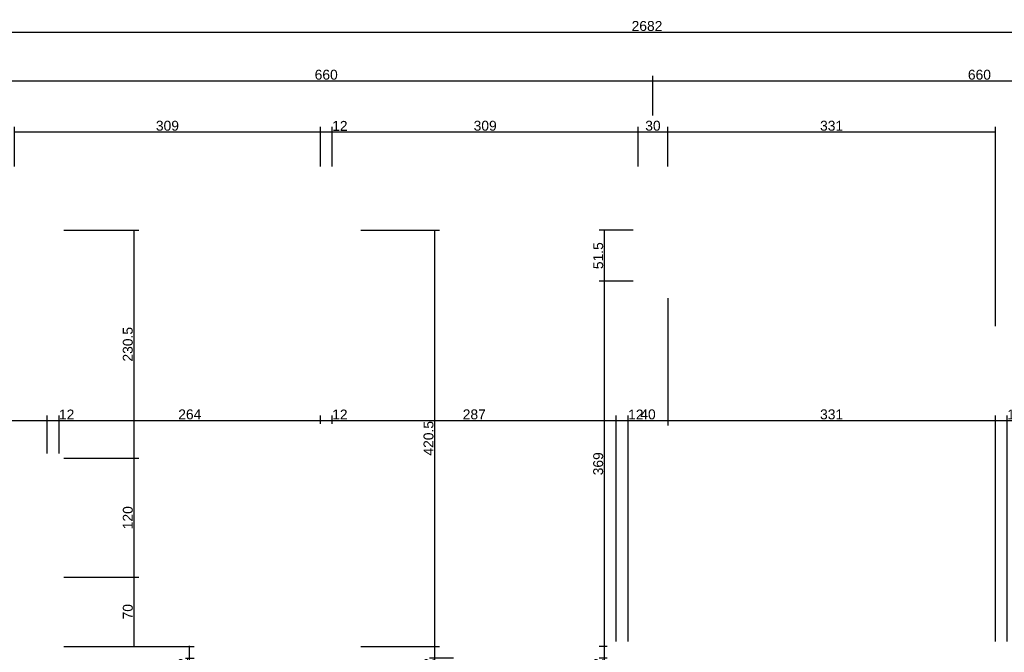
# Model space of a CAD drawing. Header units: millimetres. Extents: x 126553 to 403692, y -95821 to 38049.
# Tile 78 of 256: x 169894 to 170889, y -17454 to -16815. Entities that reach past the tile are written whole.
import ezdxf

# ---------------------------------------------------------------- set-up
doc = ezdxf.new("R2010")
doc.units = ezdxf.units.MM
doc.layers.add('11_wymiary', color=55, linetype='Continuous')
doc.layers.add('11_wymiary @ 50', color=55, linetype='Continuous')
doc.styles.add('11_RJ', font='arial.ttf')
doc.dimstyles.new('11_RJ (cc)', dxfattribs={"dimtxt": 0.2, "dimasz": 0.001, "dimexe": 0.1, "dimexo": 0.1, "dimgap": 0.02, "dimtad": 1, "dimdec": 1, "dimrnd": 0.5, "dimzin": 12, "dimdsep": 46, "dimtxsty": '11_RJ', "dimblk": 'OBLIQUE', "dimcen": 0, "dimdle": 0.01, "dimclrd": 256, "dimclre": 256, "dimclrt": 2, "dimazin": 3, "dimtfac": 1, "dimtdec": 1, "dimtofl": 0, "dimtmove": 0, "dimatfit": 3, "dimldrblk": 'DOT', "dimfxl": 1, "dimtolj": 1, "dimtzin": 13, "dimarcsym": 0})

# ---------------------------------------------------------------- blocks, each defined once
blk = doc.blocks.new('_Oblique')
at = {"color": 0, "linetype": 'ByBlock', "lineweight": -2}
blk.add_line((-0.5, -0.5), (0.5, 0.5), dxfattribs=at)
blk = doc.blocks.new('*D1484')
at = {"layer": '11_wymiary', "lineweight": -2, "transparency": 16777216}
for p, q in [((170238.77, -17027.24), (170318.18, -17027.24)), ((170313.18, -17026.74), (170313.18, -17448.24)), ((170238.77, -17447.74), (170318.18, -17447.74))]:
    blk.add_line(p, q, dxfattribs=at)
at = {"layer": 'Defpoints', "color": 0, "transparency": 16777216}
for p in [(170233.77, -17027.24), (170233.77, -17447.74), (170313.18, -17447.74)]:
    blk.add_point(p, dxfattribs=at)
at = {"layer": '11_wymiary', "lineweight": -2, "transparency": 16777216, "xscale": 0.05, "yscale": 0.05, "zscale": 0.05}
for p, rotation in [((170313.18, -17027.24), 90), ((170313.18, -17447.74), 270)]:
    blk.add_blockref('_Oblique', p, dxfattribs=dict(at, rotation=rotation))
at = {"layer": '11_wymiary', "color": 2, "transparency": 16777216, "insert": (170307.07, -17237.49), "char_height": 10, "attachment_point": 5, "rotation": 90, "style": '11_RJ'}
blk.add_mtext('\\A1;420.5', dxfattribs=at)
blk = doc.blocks.new('_Dot')
at = {"color": 0, "linetype": 'ByBlock', "lineweight": -2}
blk.add_line((-0.5, 0), (-1, 0), dxfattribs=at)
at = {"color": 0, "linetype": 'ByBlock', "const_width": 0.5}
blk.add_lwpolyline([(-0.25, 0, 1), (0.25, 0, 1)], format="xyb", close=True, dxfattribs=at)
blk = doc.blocks.new('*D1485')
at = {"layer": '11_wymiary', "lineweight": -2, "transparency": 16777216}
for p, q in [((170238.77, -17447.74), (170318.18, -17447.74)), ((170313.18, -17447.24), (170313.18, -17459.74)), ((170332.4, -17459.74), (170308.18, -17459.74)), ((170313.18, -17459.74), (170313.18, -17475.07))]:
    blk.add_line(p, q, dxfattribs=at)
at = {"layer": 'Defpoints', "color": 0, "transparency": 16777216}
for p in [(170233.77, -17447.74), (170313.18, -17459.74), (170337.4, -17459.74)]:
    blk.add_point(p, dxfattribs=at)
at = {"layer": '11_wymiary', "lineweight": -2, "transparency": 16777216, "xscale": 0.05, "yscale": 0.05, "zscale": 0.05}
for p, rotation in [((170313.18, -17447.74), 90), ((170313.18, -17459.74), 270)]:
    blk.add_blockref('_Oblique', p, dxfattribs=dict(at, rotation=rotation))
at = {"layer": '11_wymiary', "color": 2, "transparency": 16777216, "insert": (170307.16, -17467.43), "char_height": 10, "attachment_point": 5, "rotation": 90, "style": '11_RJ'}
blk.add_mtext('\\A1;12', dxfattribs=at)
blk = doc.blocks.new('*D1498')
at = {"layer": '11_wymiary', "lineweight": -2, "transparency": 16777216}
for p, q in [((169938.77, -17027.24), (170014.39, -17027.24)), ((170009.39, -17026.74), (170009.39, -17258.24)), ((169938.77, -17257.74), (170014.39, -17257.74))]:
    blk.add_line(p, q, dxfattribs=at)
at = {"layer": 'Defpoints', "color": 0, "transparency": 16777216}
for p in [(169933.77, -17027.24), (169933.77, -17257.74), (170009.39, -17257.74)]:
    blk.add_point(p, dxfattribs=at)
at = {"layer": '11_wymiary', "lineweight": -2, "transparency": 16777216, "xscale": 0.05, "yscale": 0.05, "zscale": 0.05}
for p, rotation in [((170009.39, -17027.24), 90), ((170009.39, -17257.74), 270)]:
    blk.add_blockref('_Oblique', p, dxfattribs=dict(at, rotation=rotation))
at = {"layer": '11_wymiary', "color": 2, "transparency": 16777216, "insert": (170003.28, -17142.49), "char_height": 10, "attachment_point": 5, "rotation": 90, "style": '11_RJ'}
blk.add_mtext('\\A1;230.5', dxfattribs=at)
blk = doc.blocks.new('*D1499')
at = {"layer": '11_wymiary', "lineweight": -2, "transparency": 16777216}
for p, q in [((169938.77, -17257.74), (170014.39, -17257.74)), ((170009.39, -17257.24), (170009.39, -17378.24)), ((169938.77, -17377.74), (170014.39, -17377.74))]:
    blk.add_line(p, q, dxfattribs=at)
at = {"layer": 'Defpoints', "color": 0, "transparency": 16777216}
for p in [(169933.77, -17257.74), (169933.77, -17377.74), (170009.39, -17377.74)]:
    blk.add_point(p, dxfattribs=at)
at = {"layer": '11_wymiary', "lineweight": -2, "transparency": 16777216, "xscale": 0.05, "yscale": 0.05, "zscale": 0.05}
for p, rotation in [((170009.39, -17257.74), 90), ((170009.39, -17377.74), 270)]:
    blk.add_blockref('_Oblique', p, dxfattribs=dict(at, rotation=rotation))
at = {"layer": '11_wymiary', "color": 2, "transparency": 16777216, "insert": (170003.29, -17317.74), "char_height": 10, "attachment_point": 5, "rotation": 90, "style": '11_RJ'}
blk.add_mtext('\\A1;120', dxfattribs=at)
blk = doc.blocks.new('*D1500')
at = {"layer": '11_wymiary', "lineweight": -2, "transparency": 16777216}
for p, q in [((170009.39, -17377.24), (170009.39, -17448.24)), ((169938.77, -17377.74), (170014.39, -17377.74)), ((169938.77, -17447.74), (170014.39, -17447.74))]:
    blk.add_line(p, q, dxfattribs=at)
at = {"layer": 'Defpoints', "color": 0, "transparency": 16777216}
for p in [(169933.77, -17377.74), (169933.77, -17447.74), (170009.39, -17447.74)]:
    blk.add_point(p, dxfattribs=at)
at = {"layer": '11_wymiary', "lineweight": -2, "transparency": 16777216, "xscale": 0.05, "yscale": 0.05, "zscale": 0.05}
for p, rotation in [((170009.39, -17377.74), 90), ((170009.39, -17447.74), 270)]:
    blk.add_blockref('_Oblique', p, dxfattribs=dict(at, rotation=rotation))
at = {"layer": '11_wymiary', "color": 2, "transparency": 16777216, "insert": (170003.29, -17412.74), "char_height": 10, "attachment_point": 5, "rotation": 90, "style": '11_RJ'}
blk.add_mtext('\\A1;70', dxfattribs=at)
blk = doc.blocks.new('*D1501')
at = {"layer": '11_wymiary', "lineweight": -2, "transparency": 16777216}
for p, q in [((169994.51, -17447.74), (170070.13, -17447.74)), ((170065.13, -17447.24), (170065.13, -17459.74)), ((170061.51, -17459.74), (170070.13, -17459.74)), ((170065.13, -17459.74), (170065.13, -17475.07))]:
    blk.add_line(p, q, dxfattribs=at)
at = {"layer": 'Defpoints', "color": 0, "transparency": 16777216}
for p in [(169989.51, -17447.74), (170056.51, -17459.74), (170065.13, -17459.74)]:
    blk.add_point(p, dxfattribs=at)
at = {"layer": '11_wymiary', "lineweight": -2, "transparency": 16777216, "xscale": 0.05, "yscale": 0.05, "zscale": 0.05}
for p, rotation in [((170065.13, -17447.74), 90), ((170065.13, -17459.74), 270)]:
    blk.add_blockref('_Oblique', p, dxfattribs=dict(at, rotation=rotation))
at = {"layer": '11_wymiary', "color": 2, "transparency": 16777216, "insert": (170059.11, -17467.43), "char_height": 10, "attachment_point": 5, "rotation": 90, "style": '11_RJ'}
blk.add_mtext('\\A1;12', dxfattribs=at)
blk = doc.blocks.new('*D1539')
at = {"layer": '11_wymiary', "lineweight": -2, "transparency": 16777216}
for p, q in [((170513.77, -17027.24), (170479.6, -17027.24)), ((170484.6, -17026.74), (170484.6, -17079.24)), ((170513.77, -17078.74), (170479.6, -17078.74))]:
    blk.add_line(p, q, dxfattribs=at)
at = {"layer": 'Defpoints', "color": 0, "transparency": 16777216}
for p in [(170518.77, -17027.24), (170484.6, -17078.74), (170518.77, -17078.74)]:
    blk.add_point(p, dxfattribs=at)
at = {"layer": '11_wymiary', "lineweight": -2, "transparency": 16777216, "xscale": 0.05, "yscale": 0.05, "zscale": 0.05}
for p, rotation in [((170484.6, -17027.24), 90), ((170484.6, -17078.74), 270)]:
    blk.add_blockref('_Oblique', p, dxfattribs=dict(at, rotation=rotation))
at = {"layer": '11_wymiary', "color": 2, "transparency": 16777216, "insert": (170478.5, -17052.99), "char_height": 10, "attachment_point": 5, "rotation": 90, "style": '11_RJ'}
blk.add_mtext('\\A1;51.5', dxfattribs=at)
blk = doc.blocks.new('*D1540')
at = {"layer": '11_wymiary', "lineweight": -2, "transparency": 16777216}
for p, q in [((170513.77, -17078.74), (170479.6, -17078.74)), ((170484.6, -17078.24), (170484.6, -17448.24)), ((170487.59, -17447.74), (170479.6, -17447.74))]:
    blk.add_line(p, q, dxfattribs=at)
at = {"layer": 'Defpoints', "color": 0, "transparency": 16777216}
for p in [(170518.77, -17078.74), (170484.6, -17447.74), (170492.59, -17447.74)]:
    blk.add_point(p, dxfattribs=at)
at = {"layer": '11_wymiary', "lineweight": -2, "transparency": 16777216, "xscale": 0.05, "yscale": 0.05, "zscale": 0.05}
for p, rotation in [((170484.6, -17078.74), 90), ((170484.6, -17447.74), 270)]:
    blk.add_blockref('_Oblique', p, dxfattribs=dict(at, rotation=rotation))
at = {"layer": '11_wymiary', "color": 2, "transparency": 16777216, "insert": (170478.49, -17263.24), "char_height": 10, "attachment_point": 5, "rotation": 90, "style": '11_RJ'}
blk.add_mtext('\\A1;369', dxfattribs=at)
blk = doc.blocks.new('*D1541')
at = {"layer": '11_wymiary', "lineweight": -2, "transparency": 16777216}
for p, q in [((170487.59, -17447.74), (170479.6, -17447.74)), ((170484.6, -17447.24), (170484.6, -17459.74)), ((170487.59, -17459.74), (170479.6, -17459.74)), ((170484.6, -17459.74), (170484.6, -17475.07))]:
    blk.add_line(p, q, dxfattribs=at)
at = {"layer": 'Defpoints', "color": 0, "transparency": 16777216}
for p in [(170492.59, -17447.74), (170484.6, -17459.74), (170492.59, -17459.74)]:
    blk.add_point(p, dxfattribs=at)
at = {"layer": '11_wymiary', "lineweight": -2, "transparency": 16777216, "xscale": 0.05, "yscale": 0.05, "zscale": 0.05}
for p, rotation in [((170484.6, -17447.74), 90), ((170484.6, -17459.74), 270)]:
    blk.add_blockref('_Oblique', p, dxfattribs=dict(at, rotation=rotation))
at = {"layer": '11_wymiary', "color": 2, "transparency": 16777216, "insert": (170478.58, -17467.43), "char_height": 10, "attachment_point": 5, "rotation": 90, "style": '11_RJ'}
blk.add_mtext('\\A1;12', dxfattribs=at)
blk = doc.blocks.new('*D1562')
at = {"layer": '11_wymiary', "lineweight": -2, "transparency": 16777216}
for p, q in [((169549.77, -17442.74), (169549.77, -17214.5)), ((169921.77, -17252.74), (169921.77, -17214.5)), ((169549.27, -17219.5), (169922.27, -17219.5))]:
    blk.add_line(p, q, dxfattribs=at)
at = {"layer": 'Defpoints', "color": 0, "transparency": 16777216}
for p in [(169921.77, -17219.5), (169921.77, -17257.74), (169549.77, -17447.74)]:
    blk.add_point(p, dxfattribs=at)
at = {"layer": '11_wymiary', "lineweight": -2, "transparency": 16777216, "xscale": 0.05, "yscale": 0.05, "zscale": 0.05, "rotation": 180}
blk.add_blockref('_Oblique', (169549.77, -17219.5), dxfattribs=at)
at = {"layer": '11_wymiary', "lineweight": -2, "transparency": 16777216, "xscale": 0.05, "yscale": 0.05, "zscale": 0.05}
blk.add_blockref('_Oblique', (169921.77, -17219.5), dxfattribs=at)
at = {"layer": '11_wymiary', "color": 2, "transparency": 16777216, "insert": (169735.77, -17213.39), "char_height": 10, "attachment_point": 5, "style": '11_RJ'}
blk.add_mtext('\\A1;372', dxfattribs=at)
blk = doc.blocks.new('*D1563')
at = {"layer": '11_wymiary', "lineweight": -2, "transparency": 16777216}
for p, q in [((169921.77, -17252.74), (169921.77, -17214.5)), ((169933.77, -17252.74), (169933.77, -17214.5)), ((169921.27, -17219.5), (169933.77, -17219.5)), ((169933.77, -17219.5), (169949.1, -17219.5))]:
    blk.add_line(p, q, dxfattribs=at)
at = {"layer": 'Defpoints', "color": 0, "transparency": 16777216}
for p in [(169933.77, -17219.5), (169921.77, -17257.74), (169933.77, -17257.74)]:
    blk.add_point(p, dxfattribs=at)
at = {"layer": '11_wymiary', "lineweight": -2, "transparency": 16777216, "xscale": 0.05, "yscale": 0.05, "zscale": 0.05, "rotation": 180}
blk.add_blockref('_Oblique', (169921.77, -17219.5), dxfattribs=at)
at = {"layer": '11_wymiary', "lineweight": -2, "transparency": 16777216, "xscale": 0.05, "yscale": 0.05, "zscale": 0.05}
blk.add_blockref('_Oblique', (169933.77, -17219.5), dxfattribs=at)
at = {"layer": '11_wymiary', "color": 2, "transparency": 16777216, "insert": (169941.46, -17213.48), "char_height": 10, "attachment_point": 5, "style": '11_RJ'}
blk.add_mtext('\\A1;12', dxfattribs=at)
blk = doc.blocks.new('*D1564')
at = {"layer": '11_wymiary', "lineweight": -2, "transparency": 16777216}
for p, q in [((169933.77, -17252.74), (169933.77, -17214.5)), ((170197.98, -17222.74), (170197.98, -17214.5)), ((169933.27, -17219.5), (170198.48, -17219.5))]:
    blk.add_line(p, q, dxfattribs=at)
at = {"layer": 'Defpoints', "color": 0, "transparency": 16777216}
for p in [(170197.98, -17219.5), (170197.98, -17227.74), (169933.77, -17257.74)]:
    blk.add_point(p, dxfattribs=at)
at = {"layer": '11_wymiary', "lineweight": -2, "transparency": 16777216, "xscale": 0.05, "yscale": 0.05, "zscale": 0.05, "rotation": 180}
blk.add_blockref('_Oblique', (169933.77, -17219.5), dxfattribs=at)
at = {"layer": '11_wymiary', "lineweight": -2, "transparency": 16777216, "xscale": 0.05, "yscale": 0.05, "zscale": 0.05}
blk.add_blockref('_Oblique', (170197.98, -17219.5), dxfattribs=at)
at = {"layer": '11_wymiary', "color": 2, "transparency": 16777216, "insert": (170065.87, -17213.4), "char_height": 10, "attachment_point": 5, "style": '11_RJ'}
blk.add_mtext('\\A1;264', dxfattribs=at)
blk = doc.blocks.new('*D1565')
at = {"layer": '11_wymiary', "lineweight": -2, "transparency": 16777216}
for p, q in [((170197.98, -17222.74), (170197.98, -17214.5)), ((170209.77, -17222.74), (170209.77, -17214.5)), ((170197.48, -17219.5), (170209.77, -17219.5)), ((170209.77, -17219.5), (170225.1, -17219.5))]:
    blk.add_line(p, q, dxfattribs=at)
at = {"layer": 'Defpoints', "color": 0, "transparency": 16777216}
for p in [(170197.98, -17227.74), (170209.77, -17219.5), (170209.77, -17227.74)]:
    blk.add_point(p, dxfattribs=at)
at = {"layer": '11_wymiary', "lineweight": -2, "transparency": 16777216, "xscale": 0.05, "yscale": 0.05, "zscale": 0.05, "rotation": 180}
blk.add_blockref('_Oblique', (170197.98, -17219.5), dxfattribs=at)
at = {"layer": '11_wymiary', "lineweight": -2, "transparency": 16777216, "xscale": 0.05, "yscale": 0.05, "zscale": 0.05}
blk.add_blockref('_Oblique', (170209.77, -17219.5), dxfattribs=at)
at = {"layer": '11_wymiary', "color": 2, "transparency": 16777216, "insert": (170217.46, -17213.48), "char_height": 10, "attachment_point": 5, "style": '11_RJ'}
blk.add_mtext('\\A1;12', dxfattribs=at)
blk = doc.blocks.new('*D1566')
at = {"layer": '11_wymiary', "lineweight": -2, "transparency": 16777216}
for p, q in [((170209.77, -17222.74), (170209.77, -17214.5)), ((170496.77, -17442.74), (170496.77, -17214.5)), ((170209.27, -17219.5), (170497.27, -17219.5))]:
    blk.add_line(p, q, dxfattribs=at)
at = {"layer": 'Defpoints', "color": 0, "transparency": 16777216}
for p in [(170209.77, -17227.74), (170496.77, -17219.5), (170496.77, -17447.74)]:
    blk.add_point(p, dxfattribs=at)
at = {"layer": '11_wymiary', "lineweight": -2, "transparency": 16777216, "xscale": 0.05, "yscale": 0.05, "zscale": 0.05, "rotation": 180}
blk.add_blockref('_Oblique', (170209.77, -17219.5), dxfattribs=at)
at = {"layer": '11_wymiary', "lineweight": -2, "transparency": 16777216, "xscale": 0.05, "yscale": 0.05, "zscale": 0.05}
blk.add_blockref('_Oblique', (170496.77, -17219.5), dxfattribs=at)
at = {"layer": '11_wymiary', "color": 2, "transparency": 16777216, "insert": (170353.27, -17213.4), "char_height": 10, "attachment_point": 5, "style": '11_RJ'}
blk.add_mtext('\\A1;287', dxfattribs=at)
blk = doc.blocks.new('*D1567')
at = {"layer": '11_wymiary', "lineweight": -2, "transparency": 16777216}
for p, q in [((170496.77, -17442.74), (170496.77, -17214.5)), ((170508.77, -17442.74), (170508.77, -17214.5)), ((170496.27, -17219.5), (170508.77, -17219.5)), ((170508.77, -17219.5), (170524.1, -17219.5))]:
    blk.add_line(p, q, dxfattribs=at)
at = {"layer": 'Defpoints', "color": 0, "transparency": 16777216}
for p in [(170508.77, -17219.5), (170496.77, -17447.74), (170508.77, -17447.74)]:
    blk.add_point(p, dxfattribs=at)
at = {"layer": '11_wymiary', "lineweight": -2, "transparency": 16777216, "xscale": 0.05, "yscale": 0.05, "zscale": 0.05, "rotation": 180}
blk.add_blockref('_Oblique', (170496.77, -17219.5), dxfattribs=at)
at = {"layer": '11_wymiary', "lineweight": -2, "transparency": 16777216, "xscale": 0.05, "yscale": 0.05, "zscale": 0.05}
blk.add_blockref('_Oblique', (170508.77, -17219.5), dxfattribs=at)
at = {"layer": '11_wymiary', "color": 2, "transparency": 16777216, "insert": (170516.46, -17213.48), "char_height": 10, "attachment_point": 5, "style": '11_RJ'}
blk.add_mtext('\\A1;12', dxfattribs=at)
blk = doc.blocks.new('*D1568')
at = {"layer": '11_wymiary', "lineweight": -2, "transparency": 16777216}
for p, q in [((170548.77, -17095.74), (170548.77, -17224.5)), ((170508.77, -17442.74), (170508.77, -17214.5)), ((170508.27, -17219.5), (170549.27, -17219.5))]:
    blk.add_line(p, q, dxfattribs=at)
at = {"layer": 'Defpoints', "color": 0, "transparency": 16777216}
for p in [(170548.77, -17090.74), (170548.77, -17219.5), (170508.77, -17447.74)]:
    blk.add_point(p, dxfattribs=at)
at = {"layer": '11_wymiary', "lineweight": -2, "transparency": 16777216, "xscale": 0.05, "yscale": 0.05, "zscale": 0.05, "rotation": 180}
blk.add_blockref('_Oblique', (170508.77, -17219.5), dxfattribs=at)
at = {"layer": '11_wymiary', "lineweight": -2, "transparency": 16777216, "xscale": 0.05, "yscale": 0.05, "zscale": 0.05}
blk.add_blockref('_Oblique', (170548.77, -17219.5), dxfattribs=at)
at = {"layer": '11_wymiary', "color": 2, "transparency": 16777216, "insert": (170528.77, -17213.4), "char_height": 10, "attachment_point": 5, "style": '11_RJ'}
blk.add_mtext('\\A1;40', dxfattribs=at)
blk = doc.blocks.new('*D1569')
at = {"layer": '11_wymiary', "lineweight": -2, "transparency": 16777216}
for p, q in [((170548.77, -17095.74), (170548.77, -17224.5)), ((170879.77, -17442.74), (170879.77, -17214.5)), ((170548.27, -17219.5), (170880.27, -17219.5))]:
    blk.add_line(p, q, dxfattribs=at)
at = {"layer": 'Defpoints', "color": 0, "transparency": 16777216}
for p in [(170548.77, -17090.74), (170879.77, -17219.5), (170879.77, -17447.74)]:
    blk.add_point(p, dxfattribs=at)
at = {"layer": '11_wymiary', "lineweight": -2, "transparency": 16777216, "xscale": 0.05, "yscale": 0.05, "zscale": 0.05, "rotation": 180}
blk.add_blockref('_Oblique', (170548.77, -17219.5), dxfattribs=at)
at = {"layer": '11_wymiary', "lineweight": -2, "transparency": 16777216, "xscale": 0.05, "yscale": 0.05, "zscale": 0.05}
blk.add_blockref('_Oblique', (170879.77, -17219.5), dxfattribs=at)
at = {"layer": '11_wymiary', "color": 2, "transparency": 16777216, "insert": (170714.27, -17213.39), "char_height": 10, "attachment_point": 5, "style": '11_RJ'}
blk.add_mtext('\\A1;331', dxfattribs=at)
blk = doc.blocks.new('*D1570')
at = {"layer": '11_wymiary', "lineweight": -2, "transparency": 16777216}
for p, q in [((170879.77, -17442.74), (170879.77, -17214.5)), ((170891.77, -17442.74), (170891.77, -17214.5)), ((170879.27, -17219.5), (170891.77, -17219.5)), ((170891.77, -17219.5), (170907.1, -17219.5))]:
    blk.add_line(p, q, dxfattribs=at)
at = {"layer": 'Defpoints', "color": 0, "transparency": 16777216}
for p in [(170891.77, -17219.5), (170879.77, -17447.74), (170891.77, -17447.74)]:
    blk.add_point(p, dxfattribs=at)
at = {"layer": '11_wymiary', "lineweight": -2, "transparency": 16777216, "xscale": 0.05, "yscale": 0.05, "zscale": 0.05, "rotation": 180}
blk.add_blockref('_Oblique', (170879.77, -17219.5), dxfattribs=at)
at = {"layer": '11_wymiary', "lineweight": -2, "transparency": 16777216, "xscale": 0.05, "yscale": 0.05, "zscale": 0.05}
blk.add_blockref('_Oblique', (170891.77, -17219.5), dxfattribs=at)
at = {"layer": '11_wymiary', "color": 2, "transparency": 16777216, "insert": (170899.46, -17213.48), "char_height": 10, "attachment_point": 5, "style": '11_RJ'}
blk.add_mtext('\\A1;12', dxfattribs=at)
blk = doc.blocks.new('*D1589')
at = {"layer": '11_wymiary', "lineweight": -2, "transparency": 16777216}
for p, q in [((169186.27, -16827.06), (171869.27, -16827.06)), ((169186.77, -16862.06), (169186.77, -16822.06)), ((171868.77, -16862.06), (171868.77, -16822.06))]:
    blk.add_line(p, q, dxfattribs=at)
at = {"layer": 'Defpoints', "color": 0, "transparency": 16777216}
for p in [(171868.77, -16827.06), (169186.77, -16867.06), (171868.77, -16867.06)]:
    blk.add_point(p, dxfattribs=at)
at = {"layer": '11_wymiary', "lineweight": -2, "transparency": 16777216, "xscale": 0.05, "yscale": 0.05, "zscale": 0.05, "rotation": 180}
blk.add_blockref('_Oblique', (169186.77, -16827.06), dxfattribs=at)
at = {"layer": '11_wymiary', "lineweight": -2, "transparency": 16777216, "xscale": 0.05, "yscale": 0.05, "zscale": 0.05}
blk.add_blockref('_Oblique', (171868.77, -16827.06), dxfattribs=at)
at = {"layer": '11_wymiary', "color": 2, "transparency": 16777216, "insert": (170527.77, -16820.95), "char_height": 10, "attachment_point": 5, "style": '11_RJ'}
blk.add_mtext('\\A1;2682', dxfattribs=at)
blk = doc.blocks.new('*D1592')
at = {"layer": '11_wymiary', "lineweight": -2, "transparency": 16777216}
for p, q in [((169873.27, -16876.3), (170534.09, -16876.3)), ((169873.77, -16911.3), (169873.77, -16871.3)), ((170533.59, -16911.3), (170533.59, -16871.3))]:
    blk.add_line(p, q, dxfattribs=at)
at = {"layer": 'Defpoints', "color": 0, "transparency": 16777216}
for p in [(170533.59, -16876.3), (169873.77, -16916.3), (170533.59, -16916.3)]:
    blk.add_point(p, dxfattribs=at)
at = {"layer": '11_wymiary', "lineweight": -2, "transparency": 16777216, "xscale": 0.05, "yscale": 0.05, "zscale": 0.05, "rotation": 180}
blk.add_blockref('_Oblique', (169873.77, -16876.3), dxfattribs=at)
at = {"layer": '11_wymiary', "lineweight": -2, "transparency": 16777216, "xscale": 0.05, "yscale": 0.05, "zscale": 0.05}
blk.add_blockref('_Oblique', (170533.59, -16876.3), dxfattribs=at)
at = {"layer": '11_wymiary', "color": 2, "transparency": 16777216, "insert": (170203.68, -16870.19), "char_height": 10, "attachment_point": 5, "style": '11_RJ'}
blk.add_mtext('\\A1;660', dxfattribs=at)
blk = doc.blocks.new('*D1593')
at = {"layer": '11_wymiary', "lineweight": -2, "transparency": 16777216}
for p, q in [((170533.09, -16876.3), (171194.09, -16876.3)), ((170533.59, -16911.3), (170533.59, -16871.3)), ((171193.59, -16911.3), (171193.59, -16871.3))]:
    blk.add_line(p, q, dxfattribs=at)
at = {"layer": 'Defpoints', "color": 0, "transparency": 16777216}
for p in [(171193.59, -16876.3), (170533.59, -16916.3), (171193.59, -16916.3)]:
    blk.add_point(p, dxfattribs=at)
at = {"layer": '11_wymiary', "lineweight": -2, "transparency": 16777216, "xscale": 0.05, "yscale": 0.05, "zscale": 0.05, "rotation": 180}
blk.add_blockref('_Oblique', (170533.59, -16876.3), dxfattribs=at)
at = {"layer": '11_wymiary', "lineweight": -2, "transparency": 16777216, "xscale": 0.05, "yscale": 0.05, "zscale": 0.05}
blk.add_blockref('_Oblique', (171193.59, -16876.3), dxfattribs=at)
at = {"layer": '11_wymiary', "color": 2, "transparency": 16777216, "insert": (170863.59, -16870.19), "char_height": 10, "attachment_point": 5, "style": '11_RJ'}
blk.add_mtext('\\A1;660', dxfattribs=at)
blk = doc.blocks.new('*D1636')
at = {"layer": '11_wymiary', "lineweight": -2, "transparency": 16777216}
for p, q in [((169888.27, -16927.86), (170198.27, -16927.86)), ((169888.77, -16962.86), (169888.77, -16922.86)), ((170197.77, -16962.86), (170197.77, -16922.86))]:
    blk.add_line(p, q, dxfattribs=at)
at = {"layer": 'Defpoints', "color": 0, "transparency": 16777216}
for p in [(170197.77, -16927.86), (169888.77, -16967.86), (170197.77, -16967.86)]:
    blk.add_point(p, dxfattribs=at)
at = {"layer": '11_wymiary', "lineweight": -2, "transparency": 16777216, "xscale": 0.05, "yscale": 0.05, "zscale": 0.05, "rotation": 180}
blk.add_blockref('_Oblique', (169888.77, -16927.86), dxfattribs=at)
at = {"layer": '11_wymiary', "lineweight": -2, "transparency": 16777216, "xscale": 0.05, "yscale": 0.05, "zscale": 0.05}
blk.add_blockref('_Oblique', (170197.77, -16927.86), dxfattribs=at)
at = {"layer": '11_wymiary', "color": 2, "transparency": 16777216, "insert": (170043.27, -16921.75), "char_height": 10, "attachment_point": 5, "style": '11_RJ'}
blk.add_mtext('\\A1;309', dxfattribs=at)
blk = doc.blocks.new('*D1637')
at = {"layer": '11_wymiary', "lineweight": -2, "transparency": 16777216}
for p, q in [((170197.27, -16927.86), (170209.77, -16927.86)), ((170197.77, -16962.86), (170197.77, -16922.86)), ((170209.77, -16962.86), (170209.77, -16922.86)), ((170209.77, -16927.86), (170225.1, -16927.86))]:
    blk.add_line(p, q, dxfattribs=at)
at = {"layer": 'Defpoints', "color": 0, "transparency": 16777216}
for p in [(170209.77, -16927.86), (170197.77, -16967.86), (170209.77, -16967.86)]:
    blk.add_point(p, dxfattribs=at)
at = {"layer": '11_wymiary', "lineweight": -2, "transparency": 16777216, "xscale": 0.05, "yscale": 0.05, "zscale": 0.05, "rotation": 180}
blk.add_blockref('_Oblique', (170197.77, -16927.86), dxfattribs=at)
at = {"layer": '11_wymiary', "lineweight": -2, "transparency": 16777216, "xscale": 0.05, "yscale": 0.05, "zscale": 0.05}
blk.add_blockref('_Oblique', (170209.77, -16927.86), dxfattribs=at)
at = {"layer": '11_wymiary', "color": 2, "transparency": 16777216, "insert": (170217.46, -16921.84), "char_height": 10, "attachment_point": 5, "style": '11_RJ'}
blk.add_mtext('\\A1;12', dxfattribs=at)
blk = doc.blocks.new('*D1638')
at = {"layer": '11_wymiary', "lineweight": -2, "transparency": 16777216}
for p, q in [((170209.27, -16927.86), (170519.27, -16927.86)), ((170209.77, -16962.86), (170209.77, -16922.86)), ((170518.77, -16962.86), (170518.77, -16922.86))]:
    blk.add_line(p, q, dxfattribs=at)
at = {"layer": 'Defpoints', "color": 0, "transparency": 16777216}
for p in [(170518.77, -16927.86), (170209.77, -16967.86), (170518.77, -16967.86)]:
    blk.add_point(p, dxfattribs=at)
at = {"layer": '11_wymiary', "lineweight": -2, "transparency": 16777216, "xscale": 0.05, "yscale": 0.05, "zscale": 0.05, "rotation": 180}
blk.add_blockref('_Oblique', (170209.77, -16927.86), dxfattribs=at)
at = {"layer": '11_wymiary', "lineweight": -2, "transparency": 16777216, "xscale": 0.05, "yscale": 0.05, "zscale": 0.05}
blk.add_blockref('_Oblique', (170518.77, -16927.86), dxfattribs=at)
at = {"layer": '11_wymiary', "color": 2, "transparency": 16777216, "insert": (170364.27, -16921.75), "char_height": 10, "attachment_point": 5, "style": '11_RJ'}
blk.add_mtext('\\A1;309', dxfattribs=at)
blk = doc.blocks.new('*D1639')
at = {"layer": '11_wymiary', "lineweight": -2, "transparency": 16777216}
for p, q in [((170518.27, -16927.86), (170549.27, -16927.86)), ((170518.77, -16962.86), (170518.77, -16922.86)), ((170548.77, -16962.86), (170548.77, -16922.86))]:
    blk.add_line(p, q, dxfattribs=at)
at = {"layer": 'Defpoints', "color": 0, "transparency": 16777216}
for p in [(170548.77, -16927.86), (170518.77, -16967.86), (170548.77, -16967.86)]:
    blk.add_point(p, dxfattribs=at)
at = {"layer": '11_wymiary', "lineweight": -2, "transparency": 16777216, "xscale": 0.05, "yscale": 0.05, "zscale": 0.05, "rotation": 180}
blk.add_blockref('_Oblique', (170518.77, -16927.86), dxfattribs=at)
at = {"layer": '11_wymiary', "lineweight": -2, "transparency": 16777216, "xscale": 0.05, "yscale": 0.05, "zscale": 0.05}
blk.add_blockref('_Oblique', (170548.77, -16927.86), dxfattribs=at)
at = {"layer": '11_wymiary', "color": 2, "transparency": 16777216, "insert": (170533.77, -16921.75), "char_height": 10, "attachment_point": 5, "style": '11_RJ'}
blk.add_mtext('\\A1;30', dxfattribs=at)
blk = doc.blocks.new('*D1640')
at = {"layer": '11_wymiary', "lineweight": -2, "transparency": 16777216}
for p, q in [((170548.27, -16927.86), (170880.27, -16927.86)), ((170548.77, -16962.86), (170548.77, -16922.86)), ((170879.77, -17124.14), (170879.77, -16922.86))]:
    blk.add_line(p, q, dxfattribs=at)
at = {"layer": 'Defpoints', "color": 0, "transparency": 16777216}
for p in [(170879.77, -16927.86), (170548.77, -16967.86), (170879.77, -17129.14)]:
    blk.add_point(p, dxfattribs=at)
at = {"layer": '11_wymiary', "lineweight": -2, "transparency": 16777216, "xscale": 0.05, "yscale": 0.05, "zscale": 0.05, "rotation": 180}
blk.add_blockref('_Oblique', (170548.77, -16927.86), dxfattribs=at)
at = {"layer": '11_wymiary', "lineweight": -2, "transparency": 16777216, "xscale": 0.05, "yscale": 0.05, "zscale": 0.05}
blk.add_blockref('_Oblique', (170879.77, -16927.86), dxfattribs=at)
at = {"layer": '11_wymiary', "color": 2, "transparency": 16777216, "insert": (170714.27, -16921.75), "char_height": 10, "attachment_point": 5, "style": '11_RJ'}
blk.add_mtext('\\A1;331', dxfattribs=at)

msp = doc.modelspace()

# ---------------------------------------------------------------- dimensions: what is measured, and where the dimension line sits
at = {"layer": '11_wymiary @ 50'}
for base, p1, p2, picture, middle in [((171868.77231, -16827.05991), (169186.77231, -16867.05991), (171868.77231, -16867.05991), '*D1589', (170527.77231, -16820.95418)), ((170533.5936, -16876.29793), (169873.77231, -16916.29793), (170533.5936, -16916.29793), '*D1592', (170203.68295, -16870.1922)), ((171193.5936, -16876.29793), (170533.5936, -16916.29793), (171193.5936, -16916.29793), '*D1593', (170863.5936, -16870.1922)), ((170197.77231, -16927.86385), (169888.77231, -16967.86385), (170197.77231, -16967.86385), '*D1636', (170043.27231, -16921.75471)), ((170209.77231, -16927.86385), (170197.77231, -16967.86385), (170209.77231, -16967.86385), '*D1637', (170217.46282, -16921.84339)), ((170518.77231, -16927.86385), (170209.77231, -16967.86385), (170518.77231, -16967.86385), '*D1638', (170364.27231, -16921.75471)), ((170548.77231, -16927.86385), (170518.77231, -16967.86385), (170548.77231, -16967.86385), '*D1639', (170533.77231, -16921.75471)), ((170879.77231, -16927.86385), (170548.77231, -16967.86385), (170879.77231, -17129.13762), '*D1640', (170714.27231, -16921.75471)), ((170548.77231, -17219.50335), (170508.77231, -17447.74344), (170548.77231, -17090.74344), '*D1568', (170528.77231, -17213.39762)), ((170879.77231, -17219.50335), (170548.77231, -17090.74344), (170879.77231, -17447.74344), '*D1569', (170714.27231, -17213.39421)), ((169921.77231, -17219.50335), (169549.77231, -17447.74344), (169921.77231, -17257.74344), '*D1562', (169735.77231, -17213.39421)), ((169933.77231, -17219.50335), (169921.77231, -17257.74344), (169933.77231, -17257.74344), '*D1563', (169941.46282, -17213.48289)), ((170197.97768, -17219.50335), (169933.77231, -17257.74344), (170197.97768, -17227.74344), '*D1564', (170065.87499, -17213.39762)), ((170209.77231, -17219.50335), (170197.97768, -17227.74344), (170209.77231, -17227.74344), '*D1565', (170217.46282, -17213.48289)), ((170496.77231, -17219.50335), (170209.77231, -17227.74344), (170496.77231, -17447.74344), '*D1566', (170353.27231, -17213.39762)), ((170508.77231, -17219.50335), (170496.77231, -17447.74344), (170508.77231, -17447.74344), '*D1567', (170516.46282, -17213.48289)), ((170891.77231, -17219.50335), (170879.77231, -17447.74344), (170891.77231, -17447.74344), '*D1570', (170899.46282, -17213.48289))]:
    dim = msp.add_linear_dim(base=base, p1=p1, p2=p2, dimstyle='11_RJ (cc)', override={"dimscale": 50, "dimtix": 0, "dimtofl": 0, "dimtmove": 0, "dimatfit": 3}, dxfattribs=at)
    dim.commit()
    dim.dimension.update_dxf_attribs({"geometry": picture, "text_midpoint": middle})
for base, p1, p2, picture, middle in [((170009.39311, -17257.74344), (169933.77231, -17027.24344), (169933.77231, -17257.74344), '*D1498', (170003.28397, -17142.49344)), ((170313.17771, -17447.74344), (170233.77231, -17027.24344), (170233.77231, -17447.74344), '*D1484', (170307.07198, -17237.49344)), ((170484.60396, -17078.74344), (170518.77231, -17027.24344), (170518.77231, -17078.74344), '*D1539', (170478.49823, -17052.99344)), ((170484.60396, -17447.74344), (170518.77231, -17078.74344), (170492.58583, -17447.74344), '*D1540', (170478.49482, -17263.24344)), ((170009.39311, -17377.74344), (169933.77231, -17257.74344), (169933.77231, -17377.74344), '*D1499', (170003.28738, -17317.74344)), ((170009.39311, -17447.74344), (169933.77231, -17377.74344), (169933.77231, -17447.74344), '*D1500', (170003.28738, -17412.74344)), ((170065.13233, -17459.74344), (169989.51153, -17447.74344), (170056.51153, -17459.74344), '*D1501', (170059.11187, -17467.43396)), ((170313.17771, -17459.74344), (170233.77231, -17447.74344), (170337.39935, -17459.74344), '*D1485', (170307.15724, -17467.43396)), ((170484.60396, -17459.74344), (170492.58583, -17447.74344), (170492.58583, -17459.74344), '*D1541', (170478.5835, -17467.43396))]:
    dim = msp.add_linear_dim(base=base, p1=p1, p2=p2, angle=90, dimstyle='11_RJ (cc)', override={"dimscale": 50, "dimtix": 0, "dimtofl": 0, "dimtmove": 0, "dimatfit": 3}, dxfattribs=at)
    dim.commit()
    dim.dimension.update_dxf_attribs({"geometry": picture, "text_midpoint": middle})

doc.saveas('drawing.dxf')
